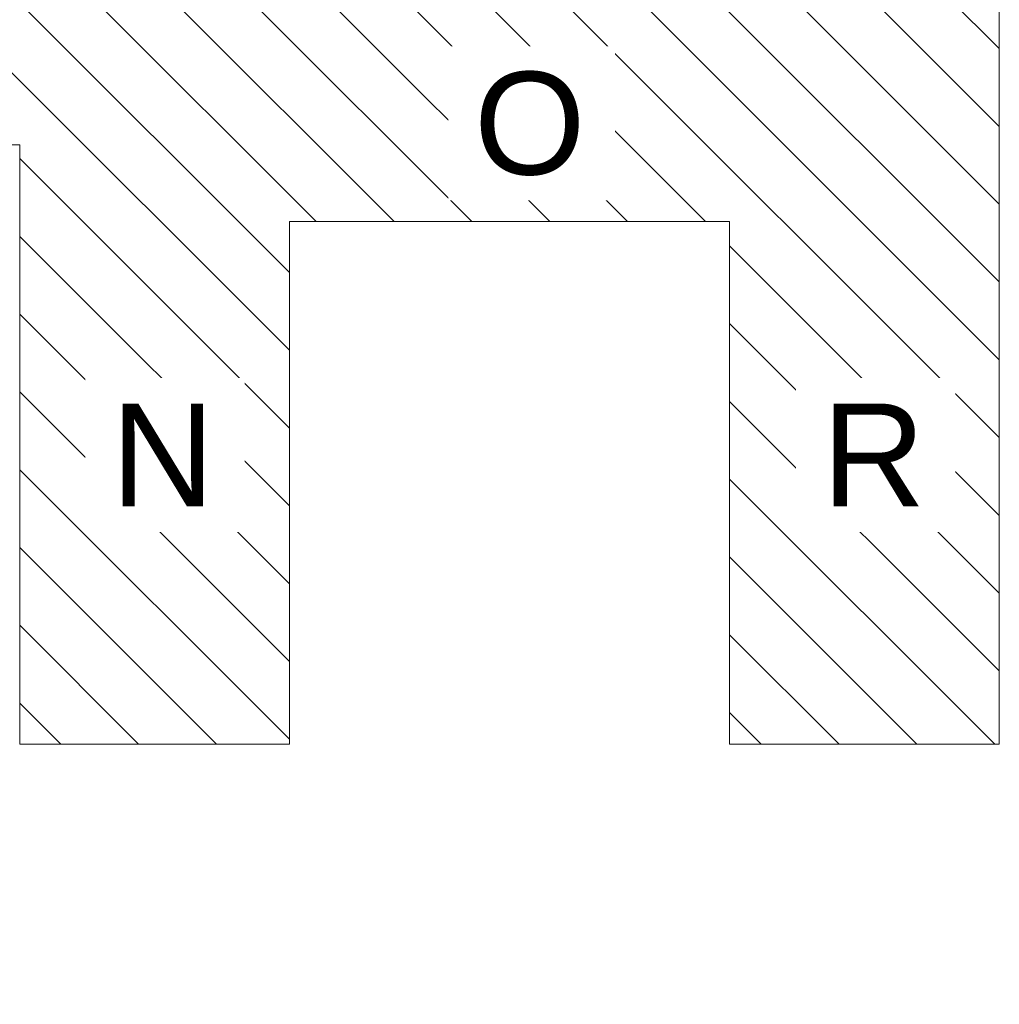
# Model space of a CAD drawing. Header units: centimetres. Extents: x -8590 to 14779, y -8842 to 3760.
# Tile 2 of 28: x 3806 to 9146, y -8842 to -3472. Entities that reach past the tile are written whole.
import ezdxf

# ---------------------------------------------------------------- set-up
doc = ezdxf.new("R2010")
doc.units = ezdxf.units.CM
for name, color, linetype, lineweight in [('A-DETL-GENF', 92, 'Continuous', 9), ('A-DETL-MEDM', 33, 'Continuous', 9), ('G-ANNO-TEXT', 231, 'Continuous', 13)]:
    doc.layers.add(name, color=color, linetype=linetype, lineweight=lineweight)
doc.styles.add('Arial_1', font='arial.ttf', dxfattribs={"height": 560})

msp = doc.modelspace()

# ---------------------------------------------------------------- hatches: boundary and pattern name
at = {"layer": 'A-DETL-GENF', "lineweight": 18}
h = msp.add_hatch(dxfattribs=at)
h.set_pattern_fill('FP_1', color=250, style=0, pattern_type=2)
h.set_pattern_definition([(315, (0, 0), (212.132, 212.132), [])])
h.paths.add_polyline_path([(-5371.4, -8842), (-4381.4, -8842), (-4021.4, -6952), (-5371.4, -6952), (-5491.4, -7582), (-5371.4, -7582), (-5491.4, -8212), (-5371.4, -8212), (-5491.4, -8842)], flags=0)
h.paths.add_polyline_path([(9145.6, -7423), (9145.6, -469), (9055.6, -469), (9055.6, 758), (7975.6, 758), (7975.6, 1054), (1405.6, 1054), (1405.6, -442), (3805.6, -442), (3805.6, -3319), (1405.6, -3319), (1405.6, -4155), (3805.6, -4155), (3805.6, -7423), (5275.6, -7423), (5275.6, -4573), (7675.6, -4573), (7675.6, -7423)], flags=0)
h.paths.add_polyline_path([(446.6, -7135), (1258.6, -7135), (1258.6, -4225), (478.6, -4225), (478.6, -6025), (-5371.4, -6025), (-5371.4, -6925), (-3721.4, -6925), (-3721.4, -7135), (76.6, -7135)], flags=0)
h.paths.add_polyline_path([(-1353.4, -4155), (446.6, -4155), (446.6, -2655), (-5553.4, -2655), (-5553.4, -3135), (-8590.4, -3135), (-8590.4, -4155), (-3753.4, -4155), (-3753.4, -3581), (-1353.4, -3581)], flags=0)
h.paths.add_polyline_path([(5275.6, -3346), (5275.6, -288), (7675.6, -288), (7675.6, -3346)], flags=0)
h.paths.add_polyline_path([(76.6, -1215), (76.6, 465), (-7990.4, 465), (-7990.4, -735), (-5553.4, -735), (-5553.4, -1215)], flags=0)

# ---------------------------------------------------------------- linework, layer by layer
at = {"layer": 'A-DETL-MEDM'}
for p, q in [((9145.6, -7423), (9145.6, -469)), ((-1353.4, -4155), (3805.6, -4155)), ((3805.6, -4155), (3805.6, -7423)), ((5275.6, -7423), (5275.6, -4573)), ((5275.6, -4573), (7675.6, -4573)), ((7675.6, -4573), (7675.6, -7423)), ((3805.6, -7423), (5275.6, -7423)), ((7675.6, -7423), (9145.6, -7423))]:
    msp.add_line(p, q, dxfattribs=at)

# ---------------------------------------------------------------- next in the draw order: texts
at = {"layer": 'G-ANNO-TEXT', "color": 7, "char_height": 560, "attachment_point": 1, "line_spacing_factor": 0.936439, "style": 'Arial_1', "bg_fill": 3, "box_fill_scale": 1.25, "bg_fill_color": 256, "bg_fill_true_color": 13158600, "bg_fill_transparency": 0}
for s, insert, width in [('\\pxt4.53571,9.07143,13.60714,18.14286,22.67857,27.21429,31.75,36.28571,40.82143,45.35714,49.89286,54.42857,58.96429,63.5,68.03571,72.57143,77.10714,81.64286,86.17857,90.71429,95.25,99.78571,104.32143,108.85714,113.39286,117.92857,122.46429,127,131.53571,136.07143,140.60714,145.14286;{O}', (6281.8, -3756.5), 628.22), ('\\pxt4.53571,9.07143,13.60714,18.14286,22.67857,27.21429,31.75,36.28571,40.82143,45.35714,49.89286,54.42857,58.96429,63.5,68.03571,72.57143,77.10714,81.64286,86.17857,90.71429,95.25,99.78571,104.32143,108.85714,113.39286,117.92857,122.46429,127,131.53571,136.07143,140.60714,145.14286;{N}', (4303.3, -5565.6), 587.82), ('\\pxt4.53571,9.07143,13.60714,18.14286,22.67857,27.21429,31.75,36.28571,40.82143,45.35714,49.89286,54.42857,58.96429,63.5,68.03571,72.57143,77.10714,81.64286,86.17857,90.71429,95.25,99.78571,104.32143,108.85714,113.39286,117.92857,122.46429,127,131.53571,136.07143,140.60714,145.14286;{R}', (8177.7, -5565.6), 587.82)]:
    msp.add_mtext(s, dxfattribs=dict(at, insert=insert, width=width))

doc.saveas('drawing.dxf')
